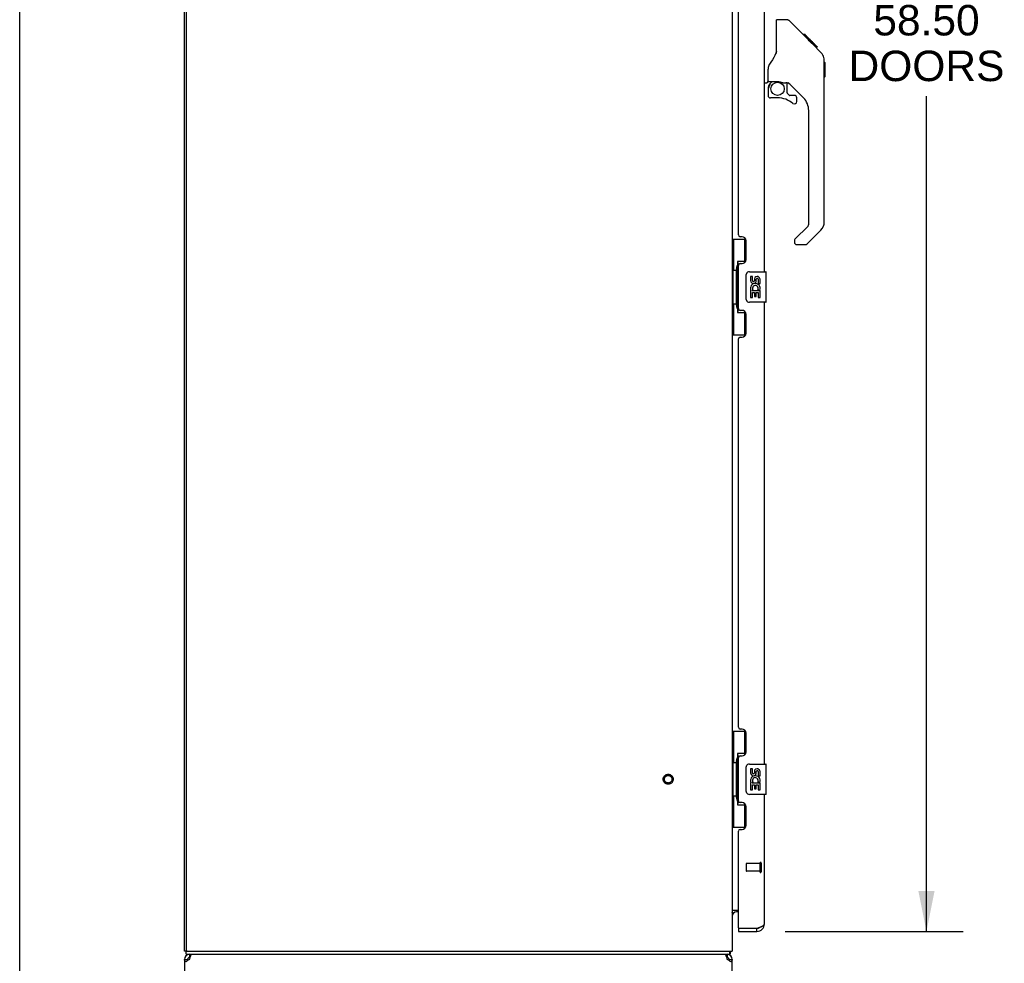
# Model space of a CAD drawing. Header units: inches. Extents: x 0 to 227, y 0 to 147.
# Tile 4 of 34: x 0 to 32, y 50 to 81. Entities that reach past the tile are written whole.
import ezdxf

# ---------------------------------------------------------------- set-up
doc = ezdxf.new("R2010")
doc.units = ezdxf.units.IN
doc.header["$LTSCALE"] = 12.466667
doc.header["$MEASUREMENT"] = 0
doc.linetypes.add('HIDDEN', pattern=[0.2, 0.1, -0.1])
doc.layers.get('0').update_dxf_attribs({"linetype": 'CONTINUOUS'})
for name, color, linetype in [('02___PRT_ALL_AXES', 7, 'CONTINUOUS'), ('DEFAULT_2', 8, 'HIDDEN'), ('DIMENSIONS', 7, 'CONTINUOUS')]:
    doc.layers.add(name, color=color, linetype=linetype)
doc.styles.get("Standard").update_dxf_attribs({"font": 'arial.ttf'})
doc.dimstyles.new('DIMSTYLE_1', dxfattribs={"dimtxt": 1, "dimasz": 1.333333, "dimexe": 0.09, "dimexo": 0.07, "dimgap": 0.0375, "dimtad": 0, "dimtih": 1, "dimtoh": 1, "dimzin": 4, "dimdsep": 46, "dimtxsty": 'Standard', "dimblk": '_FILLED', "dimblk1": '_FILLED', "dimblk2": '_FILLED', "dimcen": 0.09, "dimazin": 1, "dimtfac": 1, "dimtdec": 3, "dimtofl": 0, "dimtmove": 0, "dimatfit": 3, "dimldrblk": '_FILLED', "dimfxl": 0, "dimtolj": 1, "dimtzin": 4, "dimarcsym": 0})

# ---------------------------------------------------------------- blocks, each defined once
blk = doc.blocks.new('_FILLED')
at = {"color": 0, "linetype": 'ByBlock'}
blk.add_solid([(0, 0), (-1, 0.2), (-1, -0.2)], dxfattribs=at)
blk = doc.blocks.new('*D21')
at = {"layer": 'DIMENSIONS', "color": 2, "linetype": 'Continuous'}
for p, q in [((25.16, 109.554), (30.999, 109.554)), ((29.799, 109.554), (29.799, 81.982)), ((29.799, 51.054), (29.799, 78.482)), ((25.16, 51.054), (30.999, 51.054))]:
    blk.add_line(p, q, dxfattribs=at)
at = {"layer": 'DIMENSIONS', "color": 2, "linetype": 'Continuous', "xscale": 1.3333333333, "yscale": 1.3333333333, "zscale": 1.3333333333}
for p, rotation in [((29.799, 109.554), 90), ((29.799, 51.054), 270)]:
    blk.add_blockref('_FILLED', p, dxfattribs=dict(at, rotation=rotation))
at = {"layer": 'DIMENSIONS', "color": 2, "linetype": 'Continuous', "insert": (29.799, 81.482), "char_height": 1, "width": 5.11524, "attachment_point": 2, "line_spacing_factor": 0.9}
blk.add_mtext('58.50\\PDOORS', dxfattribs=at)

msp = doc.modelspace()

# ---------------------------------------------------------------- linework, layer by layer
at = {"color": 7, "linetype": 'Continuous'}
for p, q in [((0, 0), (0, 146.667)), ((24.867, 79.888), (24.867, 80.993)), ((25.228, 80.993), (24.867, 80.993)), ((26.048, 80.204), (25.283, 80.969)), ((25.805, 80.515), (25.738, 80.515)), ((25.812, 80.508), (25.745, 80.508)), ((25.822, 80.498), (25.755, 80.498)), ((25.828, 80.491), (25.761, 80.491)), ((25.836, 80.483), (25.769, 80.483)), ((25.856, 80.464), (25.789, 80.464)), ((25.805, 80.515), (26.131, 80.188)), ((25.878, 80.441), (25.812, 80.441)), ((25.902, 80.418), (25.835, 80.418)), ((25.925, 80.394), (25.859, 80.394)), ((25.949, 80.37), (25.883, 80.37)), ((25.973, 80.347), (25.906, 80.347)), ((25.995, 80.324), (25.928, 80.324)), ((26.015, 80.304), (25.948, 80.304)), ((26.033, 80.287), (25.966, 80.287)), ((26.046, 80.274), (25.979, 80.274)), ((26.05, 80.27), (25.983, 80.27)), ((26.052, 80.268), (25.985, 80.268)), ((26.052, 80.267), (25.986, 80.267)), ((26.053, 80.266), (25.986, 80.266)), ((26.035, 80.217), (25.987, 80.265)), ((26.056, 80.264), (25.989, 80.264)), ((26.06, 80.26), (25.993, 80.26)), ((26.066, 80.254), (25.999, 80.254)), ((26.08, 80.24), (26.013, 80.24)), ((26.095, 80.225), (26.028, 80.225)), ((26.102, 80.217), (26.035, 80.217)), ((26.048, 80.204), (26.035, 80.217)), ((26.109, 80.21), (26.042, 80.21)), ((26.048, 80.204), (26.326, 79.926)), ((26.121, 80.198), (26.054, 80.198)), ((26.127, 80.193), (26.06, 80.193)), ((26.13, 80.19), (26.063, 80.19)), ((26.131, 80.189), (26.065, 80.189)), ((26.132, 80.188), (26.065, 80.188)), ((26.131, 80.188), (26.065, 80.188)), ((26.22, 80.099), (26.132, 80.188)), ((26.149, 80.104), (26.216, 80.104)), ((26.218, 80.102), (26.151, 80.102)), ((26.22, 80.099), (26.153, 80.099)), ((26.441, 79.648), (26.44, 79.677)), ((26.441, 74.364), (26.441, 79.648)), ((26.461, 79.597), (26.441, 79.617)), ((26.461, 79.597), (26.461, 79.121)), ((24.591, 78.965), (24.591, 79.372)), ((24.611, 78.967), (24.906, 78.967)), ((24.649, 78.887), (24.728, 78.967)), ((24.906, 78.967), (24.912, 78.967)), ((26.461, 79.121), (26.441, 79.101)), ((24.473, 78.926), (24.552, 78.926)), ((24.591, 78.748), (24.591, 78.51)), ((24.655, 78.881), (24.652, 78.884)), ((24.659, 78.878), (24.655, 78.881)), ((24.663, 78.873), (24.659, 78.878)), ((25.091, 78.926), (25.179, 78.926)), ((25.221, 78.594), (25.221, 78.921)), ((25.757, 78.429), (25.255, 78.931)), ((24.906, 78.432), (24.67, 78.432)), ((25.224, 78.586), (25.296, 78.514)), ((25.457, 78.51), (25.305, 78.51)), ((25.536, 78.312), (25.536, 78.432)), ((25.93, 74.279), (25.93, 78.012)), ((25.471, 73.788), (25.907, 74.223)), ((23.415, 73.795), (23.855, 73.795)), ((23.454, 73.795), (23.454, 72.77)), ((23.819, 73.795), (23.819, 73.015)), ((26.326, 74.086), (25.874, 73.634)), ((25.457, 73.754), (25.457, 73.689)), ((25.536, 73.611), (25.818, 73.611)), ((23.555, 72.8), (23.555, 72.821)), ((23.819, 73.06), (23.592, 73.06)), ((23.592, 73.06), (23.592, 71.38)), ((23.432, 72.77), (23.555, 72.77)), ((23.432, 72.77), (23.432, 71.67)), ((23.555, 71.67), (23.555, 72.77)), ((23.878, 71.82), (23.878, 72.62)), ((23.978, 72.72), (24.518, 72.72)), ((24.533, 71.735), (24.533, 72.705)), ((23.432, 71.67), (23.555, 71.67)), ((23.454, 71.67), (23.454, 70.645)), ((23.555, 71.619), (23.555, 71.64)), ((24.518, 71.72), (23.978, 71.72)), ((23.592, 71.38), (23.819, 71.38)), ((23.819, 71.425), (23.819, 70.645)), ((23.415, 70.645), (23.855, 70.645)), ((23.415, 57.629), (23.855, 57.629)), ((23.454, 57.629), (23.454, 56.604)), ((23.819, 57.629), (23.819, 56.849)), ((23.555, 56.634), (23.555, 56.654)), ((23.819, 56.894), (23.592, 56.894)), ((23.592, 56.894), (23.592, 55.214)), ((23.432, 56.604), (23.555, 56.604)), ((23.432, 56.604), (23.432, 55.504)), ((23.555, 55.504), (23.555, 56.604)), ((23.878, 55.654), (23.878, 56.454)), ((23.978, 56.554), (24.518, 56.554)), ((24.533, 55.569), (24.533, 56.539)), ((23.432, 55.504), (23.555, 55.504)), ((23.454, 55.504), (23.454, 54.479)), ((23.555, 55.453), (23.555, 55.473)), ((24.518, 55.554), (23.978, 55.554)), ((23.592, 55.214), (23.819, 55.214)), ((23.819, 55.258), (23.819, 54.479)), ((23.415, 54.479), (23.855, 54.479)), ((23.419, 51.667), (23.418, 51.669)), ((23.619, 51.7), (23.557, 51.7)), ((23.619, 51.158), (23.639, 51.158)), ((23.619, 51.158), (23.619, 51.054)), ((24.226, 51.054), (24.226, 51.158)), ((5.467, 50.408), (5.415, 50.408)), ((5.467, 50.304), (5.467, 50.408)), ((5.467, 50.304), (23.338, 50.304)), ((5.581, 50.304), (5.581, 50.2)), ((5.6, 50.2), (5.581, 50.2)), ((23.248, 50.2), (23.23, 50.2)), ((23.248, 50.304), (23.248, 50.2)), ((23.338, 50.304), (23.338, 50.408)), ((23.364, 50.4), (23.355, 50.408)), ((5.415, 50.137), (5.519, 50.137)), ((23.311, 50.137), (23.415, 50.137))]:
    msp.add_line(p, q, dxfattribs=at)
at = {"color": 3, "linetype": 'Continuous'}
for p, q in [((5.415, 50.408), (5.415, 110.2)), ((5.467, 110.137), (5.467, 50.47)), ((23.415, 110.2), (23.415, 50.408)), ((24.473, 72.72), (24.473, 87.887)), ((23.619, 73.928), (23.619, 86.679)), ((23.739, 73.868), (23.679, 73.868)), ((23.869, 73.118), (23.869, 73.738)), ((23.619, 71.513), (23.619, 72.928)), ((23.679, 72.988), (23.739, 72.988)), ((24.473, 56.554), (24.473, 71.72)), ((23.739, 71.453), (23.679, 71.453)), ((23.869, 70.703), (23.869, 71.323)), ((23.679, 70.573), (23.739, 70.573)), ((23.619, 57.761), (23.619, 70.513)), ((23.739, 57.701), (23.679, 57.701)), ((23.869, 56.951), (23.869, 57.571)), ((23.619, 55.346), (23.619, 56.761)), ((23.679, 56.821), (23.739, 56.821)), ((24.473, 51.3), (24.473, 55.554)), ((23.739, 55.286), (23.679, 55.286)), ((23.869, 54.536), (23.869, 55.156)), ((23.679, 54.406), (23.739, 54.406)), ((23.619, 51.178), (23.619, 54.346)), ((23.415, 51.752), (23.619, 51.752)), ((23.639, 51.158), (24.226, 51.158)), ((24.226, 51.158), (24.245, 51.164)), ((24.245, 51.164), (24.269, 51.173)), ((24.269, 51.173), (24.286, 51.18)), ((24.286, 51.18), (24.298, 51.184)), ((24.298, 51.184), (24.309, 51.189)), ((24.309, 51.189), (24.321, 51.193)), ((24.321, 51.193), (24.332, 51.198)), ((23.619, 51.054), (24.226, 51.054)), ((5.467, 50.408), (23.415, 50.408)), ((5.581, 50.137), (5.589, 50.163)), ((23.187, 50.295), (23.195, 50.285)), ((23.241, 50.163), (23.248, 50.137)), ((5.415, 50.137), (5.415, 35.47)), ((5.48, 50.068), (5.464, 50.055)), ((5.498, 50.082), (5.48, 50.068)), ((5.56, 50.123), (5.538, 50.11)), ((5.581, 50.137), (5.56, 50.123)), ((23.27, 50.123), (23.248, 50.137)), ((23.291, 50.11), (23.27, 50.123)), ((23.35, 50.068), (23.332, 50.082)), ((23.366, 50.055), (23.35, 50.068)), ((23.415, 35.47), (23.415, 50.137))]:
    msp.add_line(p, q, dxfattribs=at)
at = {"color": 7, "linetype": 'Continuous'}
for points in [[(25.283, 80.969), (25.276, 80.976), (25.267, 80.982), (25.258, 80.986), (25.248, 80.99), (25.238, 80.992), (25.228, 80.993)], [(25.987, 80.265), (25.965, 80.287), (25.943, 80.309), (25.921, 80.332)], [(24.867, 79.95), (24.846, 79.894), (24.815, 79.824), (24.779, 79.753), (24.736, 79.681), (24.689, 79.607), (24.644, 79.542)], [(26.441, 79.648), (26.44, 79.677), (26.435, 79.718), (26.425, 79.759), (26.412, 79.798), (26.394, 79.836), (26.372, 79.872), (26.346, 79.904), (26.326, 79.926)], [(24.644, 79.542), (24.634, 79.526), (24.618, 79.497), (24.606, 79.465), (24.597, 79.431), (24.592, 79.396), (24.591, 79.372)], [(24.912, 78.967), (24.932, 78.966), (24.954, 78.963), (24.975, 78.959), (24.994, 78.955), (25.012, 78.949), (25.028, 78.944), (25.042, 78.939), (25.054, 78.935), (25.065, 78.931), (25.074, 78.928), (25.082, 78.926), (25.09, 78.926), (25.091, 78.926)], [(24.663, 78.873), (24.653, 78.863), (24.645, 78.852), (24.637, 78.841), (24.63, 78.828), (24.625, 78.816), (24.62, 78.803), (24.616, 78.789), (24.613, 78.776), (24.612, 78.762), (24.611, 78.748)], [(24.652, 78.884), (24.65, 78.886), (24.649, 78.886), (24.649, 78.887), (24.649, 78.887)], [(23.592, 73.036), (23.592, 73.033), (23.593, 73.029), (23.594, 73.025), (23.595, 73.021), (23.596, 73.016), (23.599, 73.011), (23.601, 73.006), (23.604, 73), (23.607, 72.993), (23.611, 72.986), (23.616, 72.979), (23.62, 72.971), (23.626, 72.963), (23.628, 72.959)], [(23.878, 72.62), (23.878, 72.626), (23.879, 72.633), (23.88, 72.639), (23.881, 72.645), (23.883, 72.651), (23.885, 72.656)], [(23.885, 71.784), (23.883, 71.79), (23.881, 71.796), (23.88, 71.802), (23.879, 71.808), (23.878, 71.814), (23.878, 71.82)], [(23.628, 71.481), (23.626, 71.478), (23.62, 71.469), (23.616, 71.461), (23.611, 71.454), (23.607, 71.447), (23.604, 71.441), (23.601, 71.435), (23.599, 71.429), (23.596, 71.424), (23.595, 71.419), (23.594, 71.415), (23.593, 71.411), (23.592, 71.407), (23.592, 71.404)], [(23.592, 56.87), (23.592, 56.866), (23.593, 56.863), (23.594, 56.859), (23.595, 56.854), (23.596, 56.85), (23.599, 56.845), (23.601, 56.839), (23.604, 56.833), (23.607, 56.827), (23.611, 56.82), (23.616, 56.812), (23.62, 56.804), (23.626, 56.796), (23.628, 56.793)], [(23.878, 56.454), (23.878, 56.46), (23.879, 56.466), (23.88, 56.472), (23.881, 56.478), (23.883, 56.484), (23.885, 56.49)], [(23.885, 55.617), (23.883, 55.623), (23.881, 55.629), (23.88, 55.635), (23.879, 55.641), (23.878, 55.647), (23.878, 55.654)], [(23.628, 55.314), (23.626, 55.311), (23.62, 55.303), (23.616, 55.295), (23.611, 55.287), (23.607, 55.28), (23.604, 55.274), (23.601, 55.268), (23.599, 55.262), (23.596, 55.257), (23.595, 55.253), (23.594, 55.248), (23.593, 55.244), (23.592, 55.241), (23.592, 55.237)], [(23.418, 51.669), (23.417, 51.671), (23.416, 51.673), (23.415, 51.675), (23.415, 51.676), (23.415, 51.677)], [(23.427, 51.66), (23.425, 51.662), (23.423, 51.664), (23.421, 51.666), (23.419, 51.667)], [(23.433, 51.655), (23.431, 51.656), (23.429, 51.658), (23.427, 51.66)], [(23.444, 51.643), (23.444, 51.644), (23.444, 51.644), (23.444, 51.645), (23.443, 51.645), (23.443, 51.646), (23.441, 51.648), (23.44, 51.649), (23.439, 51.65), (23.437, 51.651), (23.433, 51.655)], [(23.35, 50.339), (23.35, 50.334), (23.349, 50.329), (23.349, 50.325), (23.348, 50.321), (23.348, 50.318), (23.347, 50.315), (23.346, 50.312), (23.345, 50.309), (23.344, 50.307), (23.343, 50.306), (23.342, 50.305), (23.34, 50.304), (23.339, 50.304), (23.338, 50.304)], [(23.364, 50.4), (23.363, 50.398), (23.361, 50.395), (23.36, 50.392), (23.358, 50.388), (23.357, 50.384), (23.355, 50.379), (23.354, 50.374), (23.353, 50.37), (23.353, 50.364), (23.352, 50.359), (23.352, 50.354), (23.351, 50.349), (23.35, 50.339)], [(5.523, 50.099), (5.521, 50.11), (5.519, 50.123), (5.519, 50.137)], [(23.311, 50.137), (23.31, 50.123), (23.309, 50.11)]]:
    msp.add_lwpolyline(points, dxfattribs=at)
at = {"color": 3, "linetype": 'Continuous'}
for points in [[(24.332, 51.198), (24.337, 51.2), (24.343, 51.202), (24.348, 51.204), (24.353, 51.207), (24.358, 51.209), (24.363, 51.211), (24.368, 51.213), (24.373, 51.215), (24.378, 51.218), (24.383, 51.22), (24.387, 51.222), (24.392, 51.224), (24.396, 51.227), (24.401, 51.229), (24.405, 51.231), (24.409, 51.233), (24.413, 51.235), (24.417, 51.238), (24.421, 51.24), (24.424, 51.242), (24.428, 51.244), (24.431, 51.247), (24.435, 51.249), (24.438, 51.251), (24.441, 51.253), (24.444, 51.255), (24.447, 51.258), (24.449, 51.26), (24.452, 51.262), (24.454, 51.264), (24.456, 51.267), (24.459, 51.269), (24.46, 51.271), (24.462, 51.273), (24.464, 51.276), (24.466, 51.278), (24.467, 51.28), (24.468, 51.282), (24.469, 51.284), (24.47, 51.287), (24.471, 51.289), (24.472, 51.291), (24.472, 51.293), (24.473, 51.296), (24.473, 51.298), (24.473, 51.3)], [(5.589, 50.163), (5.597, 50.188), (5.604, 50.213), (5.612, 50.235), (5.619, 50.255)], [(5.619, 50.255), (5.627, 50.272), (5.635, 50.285)], [(5.635, 50.285), (5.642, 50.295), (5.65, 50.301), (5.658, 50.304)], [(23.172, 50.304), (23.18, 50.301), (23.187, 50.295)], [(23.195, 50.285), (23.203, 50.272), (23.21, 50.255)], [(23.21, 50.255), (23.218, 50.235), (23.226, 50.213), (23.233, 50.188), (23.241, 50.163)], [(5.464, 50.055), (5.449, 50.068), (5.437, 50.082), (5.428, 50.096), (5.421, 50.11), (5.416, 50.123), (5.415, 50.137)], [(5.538, 50.11), (5.518, 50.096), (5.498, 50.082)], [(23.332, 50.082), (23.312, 50.096), (23.291, 50.11)], [(23.415, 50.137), (23.413, 50.123), (23.409, 50.11), (23.402, 50.096), (23.393, 50.082), (23.381, 50.068), (23.366, 50.055)]]:
    msp.add_lwpolyline(points, dxfattribs=at)
at = {"color": 7, "linetype": 'Continuous'}
msp.add_circle((24.906, 78.727), 0.217, dxfattribs=at)
for centre, radius, start, end in [((24.847, 80.984), 0.0197, 7.5, 45), ((24.552, 78.965), 0.0394, 270, 360), ((24.611, 78.987), 0.0197, 180, 270), ((24.788, 78.748), 0.197, 135, 180), ((25.179, 78.729), 0.197, 45, 90), ((24.67, 78.51), 0.0787, 180, 270), ((24.906, 77.644), 0.787, 50.4788, 90), ((25.233, 78.594), 0.0118, 180, 225), ((25.305, 78.522), 0.0118, 225, 270), ((25.457, 78.312), 0.0787, 230.4788, 360), ((25.457, 78.432), 0.0787, 0, 90), ((25.339, 78.012), 0.591, 0, 45), ((25.851, 74.279), 0.0787, 315, 360), ((26.048, 74.364), 0.394, 315, 360), ((25.504, 73.754), 0.0472, 135, 180), ((25.536, 73.689), 0.0787, 180, 270), ((25.818, 73.689), 0.0787, 270, 315), ((23.978, 72.62), 0.1, 90, 158.7946), ((24.518, 72.705), 0.015, 0, 90), ((23.978, 71.82), 0.1, 201.205, 270), ((24.518, 71.735), 0.015, 270, 360), ((23.978, 56.454), 0.1, 90, 158.7946), ((24.518, 56.539), 0.015, 0, 90), ((23.978, 55.654), 0.1, 201.205, 270), ((24.518, 55.569), 0.015, 270, 360), ((23.557, 51.557), 0.142, 90, 180), ((24.226, 51.3), 0.142, 270, 311.3633), ((24.309, 51.444), 0.26, 267.3953, 270), ((5.581, 50.137), 0.0625, 90, 180), ((23.248, 50.137), 0.0625, 0, 90), ((23.168, 50.55), 0.246, 322.6059, 324.6695)]:
    msp.add_arc(centre, radius, start, end, dxfattribs=at)
at = {"color": 3, "linetype": 'Continuous'}
for centre, radius, start, end in [((23.679, 73.928), 0.06, 180, 270), ((23.739, 73.738), 0.13, 0, 90), ((23.679, 72.928), 0.06, 90, 180), ((23.739, 73.118), 0.13, 270, 360), ((23.679, 71.513), 0.06, 180, 270), ((23.739, 71.323), 0.13, 0, 90), ((23.679, 70.513), 0.06, 90, 180), ((23.739, 70.703), 0.13, 270, 360), ((23.679, 57.761), 0.06, 180, 270), ((23.739, 57.571), 0.13, 0, 90), ((23.739, 56.951), 0.13, 270, 360), ((23.679, 56.761), 0.06, 90, 180), ((23.679, 55.346), 0.06, 180, 270), ((23.739, 55.156), 0.13, 0, 90), ((23.679, 54.346), 0.06, 90, 180), ((23.739, 54.536), 0.13, 270, 360), ((23.639, 51.178), 0.02, 180, 270), ((24.226, 51.3), 0.246, 270, 360), ((5.581, 50.137), 0.167, 90, 180), ((5.529, 50.47), 0.0625, 180, 270), ((23.248, 50.137), 0.167, 0, 90)]:
    msp.add_arc(centre, radius, start, end, dxfattribs=at)
at = {"color": 7, "linetype": 'Continuous'}
for centre, start_param, end_param in [((23.659, 72.811), 0.699287, 1.51401), ((23.659, 72.811), -4.655602, -3.84088), ((23.659, 71.63), 0.699287, 1.51401), ((23.659, 71.63), -4.655602, -3.84088), ((23.659, 56.644), 0.699287, 1.51401), ((23.659, 56.644), -4.655602, -3.84088), ((23.659, 55.463), 0.699287, 1.51401), ((23.659, 55.463), -4.655602, -3.84088)]:
    msp.add_ellipse(centre, major_axis=(0, 0.18), ratio=0.579493, start_param=start_param, end_param=end_param, dxfattribs=at)
at = {"layer": '02___PRT_ALL_AXES', "color": 7, "linetype": 'Continuous'}
for p, q in [((24.078, 72.566), (24.016, 72.566)), ((24.016, 72.566), (24.016, 72.43)), ((24.078, 72.43), (24.078, 72.566)), ((24.144, 72.492), (24.144, 72.423)), ((24.204, 72.43), (24.204, 72.472)), ((24.267, 72.472), (24.267, 72.335)), ((24.267, 72.335), (24.33, 72.335)), ((24.33, 72.335), (24.33, 72.472)), ((24.034, 72.105), (24.016, 72.105)), ((24.016, 72.105), (24.016, 71.874)), ((24.016, 71.874), (24.078, 71.874)), ((24.068, 72.105), (24.096, 72.124)), ((24.068, 72.105), (24.33, 72.105)), ((24.078, 72.042), (24.144, 72.042)), ((24.078, 71.874), (24.078, 72.042)), ((24.144, 72.042), (24.144, 71.906)), ((24.144, 71.906), (24.204, 71.906)), ((24.204, 72.042), (24.267, 72.042)), ((24.204, 71.906), (24.204, 72.042)), ((24.259, 72.141), (24.317, 72.116)), ((24.267, 72.042), (24.267, 71.874)), ((24.267, 71.874), (24.33, 71.874)), ((24.33, 71.874), (24.33, 72.105)), ((24.078, 56.399), (24.016, 56.399)), ((24.016, 56.399), (24.016, 56.263)), ((24.078, 56.263), (24.078, 56.399)), ((24.144, 56.326), (24.144, 56.257)), ((24.204, 56.263), (24.204, 56.305)), ((24.267, 56.305), (24.267, 56.169)), ((24.33, 56.169), (24.33, 56.305)), ((24.267, 56.169), (24.33, 56.169)), ((24.034, 55.938), (24.016, 55.938)), ((24.016, 55.938), (24.016, 55.708)), ((24.016, 55.708), (24.078, 55.708)), ((24.068, 55.938), (24.096, 55.957)), ((24.068, 55.938), (24.33, 55.938)), ((24.078, 55.875), (24.144, 55.875)), ((24.078, 55.708), (24.078, 55.875)), ((24.144, 55.875), (24.144, 55.739)), ((24.144, 55.739), (24.204, 55.739)), ((24.204, 55.875), (24.267, 55.875)), ((24.204, 55.739), (24.204, 55.875)), ((24.259, 55.974), (24.317, 55.949)), ((24.267, 55.875), (24.267, 55.708)), ((24.267, 55.708), (24.33, 55.708)), ((24.33, 55.708), (24.33, 55.938))]:
    msp.add_line(p, q, dxfattribs=at)
at = {"layer": '02___PRT_ALL_AXES', "color": 8, "linetype": 'HIDDEN'}
for p, q in [((24.326, 53.282), (23.879, 53.282)), ((24.326, 53.282), (24.326, 53.034)), ((24.326, 53.034), (23.879, 53.034))]:
    msp.add_line(p, q, dxfattribs=at)
msp.add_circle((21.311, 56.054), 0.124, dxfattribs=at)
at = {"layer": '02___PRT_ALL_AXES', "color": 7, "linetype": 'Continuous'}
for centre, radius, start, end in [((24.236, 72.472), 0.0943, 68.6999, 167.4338), ((24.236, 72.472), 0.0314, 0, 180.0485), ((24.236, 72.472), 0.0943, 0, 68.6704), ((24.169, 72.178), 0.154, 161.4199, 206.1963), ((24.11, 72.43), 0.0943, 180, 360), ((24.173, 72.178), 0.157, 336.5966, 161.8791), ((24.11, 72.43), 0.0314, 180, 261.2295), ((24.173, 72.178), 0.0943, 336.5966, 215.1122), ((24.109, 72.435), 0.0362, 263.4285, 341.7628), ((24.173, 72.178), 0.157, 205.737, 207.8532), ((24.236, 56.305), 0.0943, 68.6999, 167.4338), ((24.236, 56.305), 0.0314, 0, 180.0485), ((24.236, 56.305), 0.0943, 0, 68.6704), ((24.169, 56.011), 0.154, 161.4199, 206.1963), ((24.11, 56.263), 0.0943, 180, 360), ((24.173, 56.012), 0.157, 336.5966, 161.8791), ((24.11, 56.263), 0.0314, 180, 261.2295), ((24.173, 56.012), 0.0943, 336.5966, 215.1122), ((24.109, 56.268), 0.0362, 263.4285, 341.7628), ((24.173, 56.012), 0.157, 205.737, 207.8532)]:
    msp.add_arc(centre, radius, start, end, dxfattribs=at)
at = {"layer": 'DEFAULT_2', "color": 8, "linetype": 'HIDDEN'}
for p, q in [((23.869, 53.272), (23.869, 53.044)), ((24.326, 53.3), (24.326, 53.016)), ((24.369, 53.3), (24.369, 53.016))]:
    msp.add_line(p, q, dxfattribs=at)
for radius in [0.164, 0.124]:
    msp.add_circle((21.311, 56.054), radius, dxfattribs=at)
for centre, radius, start, end in [((23.879, 53.272), 0.01, 90, 180), ((24.347, 53.3), 0.0215, 0, 180), ((23.879, 53.044), 0.01, 180, 270), ((24.347, 53.016), 0.0215, 180, 360)]:
    msp.add_arc(centre, radius, start, end, dxfattribs=at)

# ---------------------------------------------------------------- dimensions: what is measured, and where the dimension line sits
at = {"layer": 'DIMENSIONS', "color": 2, "linetype": 'Continuous'}
dim = msp.add_linear_dim(base=(29.799, 109.554), p1=(25.09, 51.054), p2=(25.09, 109.554), angle=90, text='<>\\PDOORS', dimstyle='DIMSTYLE_1', dxfattribs=at)
dim.commit()
dim.dimension.update_dxf_attribs({"geometry": '*D21', "text_midpoint": (29.799, 80.232), "dimtype": 160})

doc.saveas('drawing.dxf')
